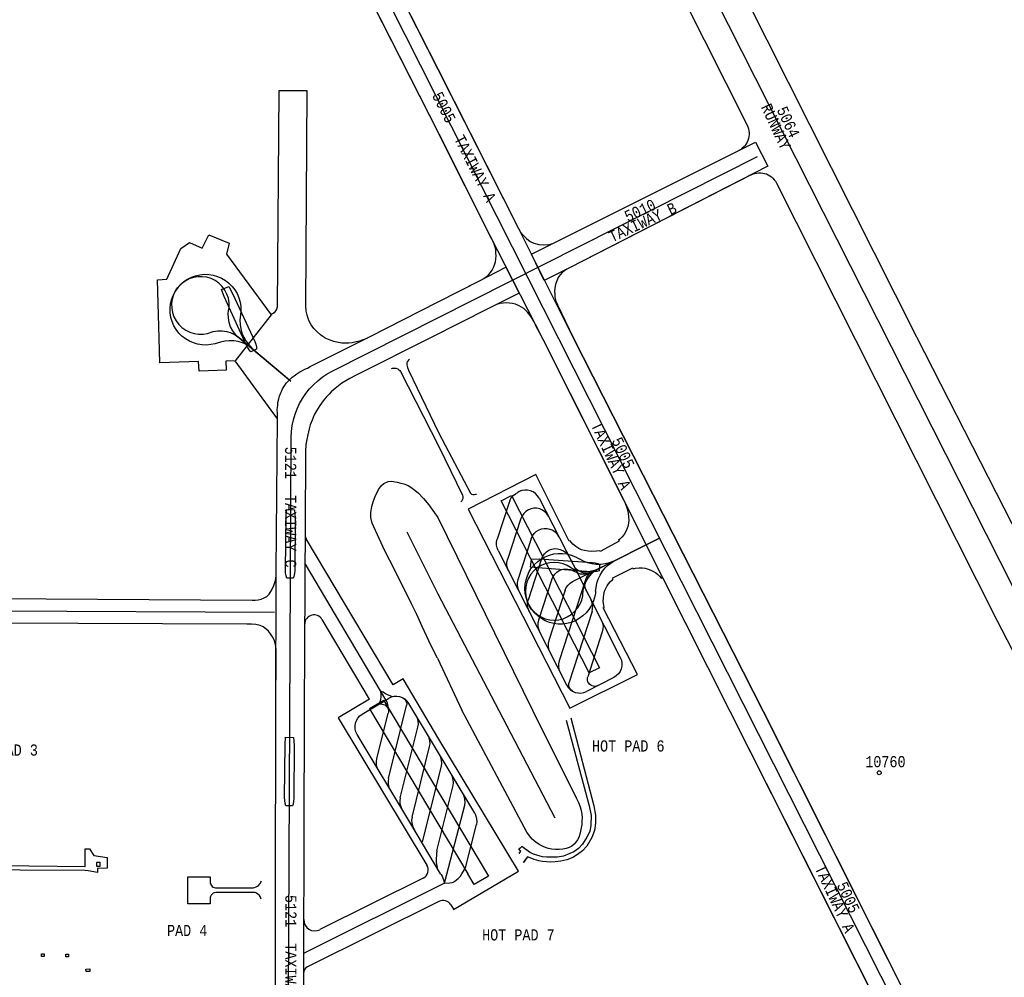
# Model space of a CAD drawing. Extents: x -0.5 to 41.9, y -0.5 to 29.8.
# Tile 102 of 128: x 10 to 11.5, y 7.2 to 8.6. Entities that reach past the tile are written whole.
import ezdxf
from ezdxf.enums import TextEntityAlignment as Align

# ---------------------------------------------------------------- set-up
doc = ezdxf.new("R2010")
doc.units = 0
doc.header["$MEASUREMENT"] = 0
for name, color, linetype in [('1', 7, 'CONTINUOUS'), ('11', 2, 'CONTINUOUS'), ('2', 3, 'CONTINUOUS'), ('21', 5, 'CONTINUOUS'), ('23', 1, 'CONTINUOUS'), ('43', 3, 'CONTINUOUS'), ('6', 15, 'CONTINUOUS'), ('8', 5, 'CONTINUOUS')]:
    doc.layers.add(name, color=color, linetype=linetype)
doc.styles.add('MONOTXT', font='MONOTXT', dxfattribs={"height": 0.2})

msp = doc.modelspace()

# ---------------------------------------------------------------- linework, layer by layer
at = {"layer": '1'}
for p, q in [((10.9842, 8.7124), (11.1048, 8.4731)), ((11.0772, 8.715), (11.3597, 8.1545)), ((11.1488, 8.386), (11.268, 8.1496)), ((11.268, 8.1496), (11.4811, 7.7276)), ((11.3597, 8.1545), (11.4798, 7.919)), ((11.4798, 7.919), (11.6486, 7.5897)), ((11.4811, 7.7276), (11.5509, 7.5908))]:
    msp.add_line(p, q, dxfattribs=at)
msp.add_circle((11.3037, 7.4974), 0.00297, dxfattribs=at)
at = {"layer": '11'}
msp.add_line((10.7725, 7.3692), (10.7677, 7.3625), dxfattribs=at)
for points in [[(10.5957, 8.1202), (10.5942, 8.1189), (10.593, 8.1171), (10.5919, 8.1149), (10.5921, 8.1119), (10.593, 8.108), (10.5943, 8.1042), (10.6399, 8.0092)], [(10.5686, 8.1066), (10.5701, 8.107), (10.5709, 8.1072), (10.5721, 8.1073), (10.5734, 8.1073), (10.5751, 8.1071), (10.5767, 8.1066), (10.5782, 8.1059), (10.5797, 8.1046), (10.5814, 8.1035), (10.5824, 8.1021), (10.6399, 7.9892)], [(10.6399, 8.0092), (10.6876, 7.9185), (10.6893, 7.9173), (10.6914, 7.9169), (10.6935, 7.9169), (10.6952, 7.917), (10.6967, 7.9174)], [(10.6399, 7.9892), (10.676, 7.9159), (10.6763, 7.9135), (10.6763, 7.9111), (10.676, 7.9094), (10.6754, 7.9082), (10.6746, 7.9072), (10.6735, 7.9059)], [(10.832, 7.5767), (10.8669, 7.4474), (10.8695, 7.4332), (10.8694, 7.4186), (10.8675, 7.4092), (10.863, 7.4002), (10.8568, 7.3899), (10.8505, 7.3834), (10.8438, 7.3784), (10.8377, 7.3756), (10.828, 7.3716), (10.8189, 7.3701), (10.8102, 7.3701), (10.8023, 7.3703), (10.7961, 7.371), (10.7893, 7.3728), (10.7827, 7.3749), (10.7769, 7.3776), (10.7654, 7.3866), (10.7605, 7.3819), (10.7633, 7.3793), (10.7606, 7.3759)], [(10.839, 7.5802), (10.8737, 7.4474), (10.8762, 7.4337), (10.8764, 7.4216), (10.8747, 7.4107), (10.8707, 7.4001), (10.863, 7.3871), (10.8564, 7.3797), (10.849, 7.3744), (10.842, 7.37), (10.8332, 7.3661), (10.824, 7.3641), (10.8154, 7.3632), (10.8083, 7.3628), (10.8023, 7.3632), (10.7963, 7.364), (10.791, 7.3649), (10.7838, 7.367), (10.7779, 7.3691), (10.7735, 7.371), (10.7674, 7.3623)], [(9.8121, 7.4607), (9.8106, 7.462), (9.8083, 7.463), (9.8061, 7.463), (9.8038, 7.4624), (9.8017, 7.4607), (9.8002, 7.4588), (9.7997, 7.4579), (9.7993, 7.3743), (9.8021, 7.374), (9.8021, 7.3684), (9.8025, 7.3651), (9.8043, 7.3623), (9.807, 7.3605), (9.8102, 7.3598), (10.1074, 7.3562), (10.1074, 7.3826)], [(10.1074, 7.3826), (10.1135, 7.3826), (10.1203, 7.3728), (10.1404, 7.3698), (10.1404, 7.3535), (10.1256, 7.3531), (10.1256, 7.3471), (10.1116, 7.3497), (10.1074, 7.3501), (9.8131, 7.3518), (9.8071, 7.3502), (9.8042, 7.3485), (9.8009, 7.3461), (9.7992, 7.3432), (9.7981, 7.0298)], [(10.7628, 7.384), (10.7608, 7.3821), (10.7636, 7.3795), (10.7609, 7.3762)], [(10.3726, 7.307), (10.3713, 7.3101), (10.3698, 7.3123), (10.3676, 7.3146), (10.3654, 7.3161), (10.3635, 7.3169), (10.3613, 7.3172), (10.3041, 7.3172), (10.3018, 7.3168), (10.3003, 7.3161), (10.2991, 7.3152), (10.298, 7.3141), (10.2971, 7.313), (10.2965, 7.312), (10.296, 7.3108), (10.2958, 7.3097), (10.2958, 7.3001), (10.2621, 7.3001), (10.2621, 7.3406), (10.2958, 7.3406), (10.2958, 7.3317), (10.2962, 7.3299), (10.2974, 7.3278), (10.2987, 7.3263), (10.2999, 7.3253), (10.3015, 7.3245), (10.3034, 7.3243), (10.3585, 7.3239), (10.3603, 7.324), (10.3626, 7.3246), (10.3651, 7.3256), (10.3671, 7.3267), (10.3691, 7.3283), (10.3704, 7.3299), (10.3714, 7.3312), (10.3721, 7.3325), (10.3727, 7.3341)]]:
    msp.add_lwpolyline(points, dxfattribs=at)
at = {"layer": '2'}
for p, q in [((10.512, 8.7124), (10.6399, 8.4601)), ((10.5602, 8.7127), (10.639, 8.5569)), ((10.8426, 8.1534), (11.1287, 7.5904)), ((11.0786, 7.5903), (11.361, 7.0305)), ((11.1287, 7.5904), (11.4104, 7.0298))]:
    msp.add_line(p, q, dxfattribs=at)
for points in [[(10.512, 8.7124), (10.6399, 8.4601), (10.7171, 8.307), (10.7966, 8.1505), (10.9781, 7.7897), (11.0786, 7.5903), (11.361, 7.0305), (11.5096, 6.7413), (11.648, 6.4677), (12.0987, 5.575), (12.2146, 5.3457), (12.3224, 5.1319), (12.4904, 4.799), (12.7658, 4.2544), (12.9558, 3.8784), (13.2715, 3.2572), (13.6342, 3.4407), (13.5808, 3.5463)], [(13.2298, 3.4309), (12.6061, 4.6682), (12.5316, 4.8144), (12.323, 5.2292), (12.2642, 5.3456), (11.9799, 5.9063), (11.6953, 6.4682), (11.5653, 6.7245), (11.4104, 7.0298), (11.1287, 7.5904), (10.8426, 8.1534), (10.7577, 8.3228), (10.639, 8.5569), (10.5602, 8.7127)], [(10.639, 8.5569), (10.7603, 8.3176), (10.7633, 8.3119), (10.7675, 8.3068), (10.7723, 8.3022), (10.7776, 8.2981), (10.7832, 8.2954), (10.7908, 8.2935), (10.7985, 8.2931), (10.8062, 8.2935), (10.8118, 8.2949), (10.8171, 8.2975), (11.0922, 8.4348)], [(10.4684, 8.1528), (10.4652, 8.1547), (10.4617, 8.1574), (10.4567, 8.162), (10.4518, 8.1669), (10.4477, 8.1724), (10.4448, 8.1777), (10.4432, 8.1817), (10.4415, 8.1871), (10.4403, 8.1931), (10.4397, 8.2014), (10.4416, 8.5251), (10.3992, 8.525), (10.3964, 8.1989), (10.3954, 8.1961), (10.3941, 8.1936), (10.3918, 8.1902), (10.3897, 8.1889), (10.3869, 8.1873)], [(10.639, 8.207), (10.7043, 8.24), (10.7081, 8.2423), (10.7116, 8.2449), (10.7148, 8.2479), (10.7178, 8.2513), (10.7203, 8.2549), (10.7224, 8.2588), (10.7241, 8.2628), (10.7254, 8.2671), (10.7262, 8.2714), (10.7265, 8.2761), (10.7262, 8.2806), (10.7258, 8.2851), (10.7249, 8.2896), (10.7234, 8.2938), (10.7218, 8.2975), (10.7199, 8.3015), (10.6399, 8.4601)], [(10.799, 8.2393), (10.78, 8.2786), (10.8171, 8.2975), (11.1175, 8.4476), (11.1359, 8.4113), (10.8369, 8.2584), (10.799, 8.2393)], [(11.111, 8.3984), (10.8369, 8.2584), (10.833, 8.2564), (10.8294, 8.2537), (10.8259, 8.251), (10.8232, 8.2477), (10.8201, 8.2437), (10.8178, 8.2388), (10.8158, 8.2329), (10.8147, 8.2278), (10.8146, 8.2231), (10.8147, 8.2187), (10.8151, 8.214), (10.8165, 8.2079), (10.8187, 8.2023), (10.8426, 8.1534)], [(10.4464, 8.1094), (10.5357, 8.1545), (10.639, 8.207), (10.7006, 8.2381), (10.7413, 8.2593), (10.7614, 8.22)], [(10.7614, 8.22), (10.716, 8.1974), (10.6284, 8.1531), (10.5147, 8.0958), (10.506, 8.0915), (10.4998, 8.088), (10.4942, 8.0846), (10.4889, 8.0806), (10.4837, 8.0765), (10.478, 8.0714), (10.4748, 8.0677), (10.4707, 8.0639), (10.466, 8.0579), (10.4606, 8.0508), (10.4557, 8.0429)], [(10.7966, 8.1505), (10.7916, 8.1609), (10.7872, 8.1689), (10.7836, 8.1767), (10.7793, 8.1845), (10.7739, 8.1916), (10.7684, 8.1968), (10.7614, 8.2012), (10.7558, 8.2035), (10.7511, 8.2046), (10.7464, 8.2052), (10.7416, 8.2053), (10.737, 8.205), (10.7319, 8.2043), (10.7269, 8.2028), (10.7218, 8.2005), (10.716, 8.1974), (10.6284, 8.1531)], [(10.6284, 8.1531), (10.5147, 8.0958), (10.506, 8.0915), (10.4998, 8.088), (10.4942, 8.0846), (10.4889, 8.0806), (10.4837, 8.0765), (10.478, 8.0714), (10.4748, 8.0677), (10.4707, 8.0639), (10.466, 8.0579), (10.4606, 8.0508), (10.4557, 8.0429), (10.4525, 8.0365), (10.4491, 8.0286), (10.4463, 8.0217), (10.4446, 8.0157), (10.4425, 8.0065), (10.4412, 7.9997), (10.4399, 7.992)], [(10.4684, 8.1528), (10.4758, 8.1497), (10.4816, 8.1479), (10.4887, 8.146), (10.4942, 8.1452), (10.499, 8.145), (10.5047, 8.1454), (10.5097, 8.1458), (10.5154, 8.147), (10.5213, 8.1483), (10.5262, 8.15), (10.5297, 8.1513), (10.5319, 8.1522)], [(10.3969, 8.0309), (10.3969, 8.039), (10.3967, 8.045), (10.3973, 8.051), (10.3975, 8.0553), (10.3988, 8.0609), (10.4001, 8.0651), (10.4014, 8.0688), (10.4029, 8.072), (10.4048, 8.0758), (10.4074, 8.0806), (10.4102, 8.0844), (10.4155, 8.09), (10.4189, 8.0934), (10.4221, 8.0955), (10.4262, 8.0987), (10.4305, 8.1013), (10.4345, 8.1034), (10.4382, 8.1054), (10.4422, 8.1073), (10.4464, 8.1094)], [(10.4557, 8.0429), (10.4525, 8.0365), (10.4491, 8.0286), (10.4463, 8.0217), (10.4446, 8.0157), (10.4425, 8.0065), (10.4412, 7.9997), (10.4399, 7.992), (10.4393, 7.9817)], [(10.4372, 7.5911), (10.4356, 7.0296), (10.4344, 6.8428), (10.4334, 6.7039), (10.4318, 6.469), (10.4294, 6.1826), (10.3878, 6.1825), (10.3899, 6.469), (10.3909, 6.6992), (10.392, 6.8382), (10.3934, 7.0298), (10.3944, 7.5908), (10.3952, 7.8018), (10.3969, 8.0309)], [(10.4393, 7.9817), (10.4393, 7.9717), (10.4372, 7.5911)]]:
    msp.add_lwpolyline(points, dxfattribs=at)
at = {"layer": '21'}
for points in [[(10.3568, 8.1317), (10.3541, 8.1346), (10.3516, 8.1385), (10.3496, 8.1422), (10.3166, 8.215), (10.3124, 8.2255), (10.3236, 8.23), (10.3294, 8.2197), (10.3629, 8.147), (10.3643, 8.143), (10.3653, 8.1387), (10.3655, 8.1358), (10.3568, 8.1317)], [(10.4111, 7.7905), (10.4099, 7.7943), (10.4092, 7.7988), (10.409, 7.8031), (10.4099, 7.883), (10.4105, 7.8943), (10.4226, 7.8936), (10.4235, 7.8818), (10.4231, 7.8017), (10.4227, 7.7976), (10.4218, 7.7933), (10.4207, 7.7905), (10.4111, 7.7905)], [(10.8819, 7.8016), (10.878, 7.8007), (10.8734, 7.8003), (10.8692, 7.8004), (10.7895, 7.8061), (10.7782, 7.8074), (10.7797, 7.8194), (10.7915, 7.8196), (10.8713, 7.8143), (10.8755, 7.8136), (10.8797, 7.8125), (10.8824, 7.8113), (10.8819, 7.8016)], [(10.4097, 7.4475), (10.4085, 7.4513), (10.4079, 7.4559), (10.4077, 7.4601), (10.4085, 7.54), (10.4092, 7.5513), (10.4212, 7.5506), (10.4222, 7.5388), (10.4217, 7.4588), (10.4213, 7.4547), (10.4204, 7.4503), (10.4194, 7.4476), (10.4097, 7.4475)], [(10.1247, 7.3561), (10.1247, 7.3629), (10.1292, 7.3629), (10.1292, 7.3562), (10.1247, 7.3561)], [(10.0413, 7.2207), (10.0413, 7.2247), (10.0452, 7.2247), (10.0452, 7.2207), (10.0413, 7.2207)], [(10.0781, 7.2202), (10.0781, 7.2242), (10.082, 7.2242), (10.082, 7.2202), (10.0781, 7.2202)], [(10.1086, 7.1979), (10.1084, 7.2018), (10.114, 7.2021), (10.1143, 7.1982), (10.1086, 7.1979)]]:
    msp.add_lwpolyline(points, dxfattribs=at)
at = {"layer": '43'}
for p, q in [((10.6387, 7.8821), (10.7811, 7.5916)), ((10.6379, 7.6702), (10.6747, 7.5916))]:
    msp.add_line(p, q, dxfattribs=at)
for points in [[(10.6379, 7.6702), (10.6285, 7.6889), (10.6151, 7.718), (10.6069, 7.7361), (10.5991, 7.7522), (10.5931, 7.7645), (10.5834, 7.7829), (10.5737, 7.8027), (10.559, 7.8319), (10.5445, 7.8625), (10.5398, 7.8735), (10.5377, 7.8823), (10.5378, 7.8897), (10.5394, 7.8988), (10.5413, 7.9056), (10.5443, 7.9139), (10.5493, 7.924), (10.5535, 7.9301), (10.5573, 7.9333), (10.5639, 7.9363), (10.569, 7.9368), (10.5771, 7.9353), (10.5827, 7.934), (10.5876, 7.933), (10.5937, 7.9301), (10.5977, 7.9279), (10.6019, 7.9245), (10.6088, 7.9192), (10.6171, 7.9105), (10.6251, 7.9012), (10.6312, 7.8926), (10.6387, 7.8821)], [(10.5921, 7.8603), (10.6384, 7.7671), (10.7306, 7.5914), (10.8148, 7.4298)], [(10.7811, 7.5916), (10.8471, 7.4599), (10.8507, 7.4525), (10.853, 7.4461), (10.8545, 7.4408), (10.8554, 7.4352), (10.856, 7.4294), (10.8558, 7.4249), (10.8555, 7.4195), (10.8548, 7.4147), (10.8538, 7.4094), (10.8526, 7.4048), (10.851, 7.4), (10.849, 7.3964), (10.8468, 7.3927), (10.8443, 7.39), (10.8403, 7.3867), (10.8365, 7.3849), (10.8322, 7.3835), (10.8268, 7.3824), (10.8216, 7.3818), (10.816, 7.3817), (10.8097, 7.3824), (10.8033, 7.3841), (10.7974, 7.3863), (10.7924, 7.3887), (10.7869, 7.3923), (10.7809, 7.3974), (10.7765, 7.4025), (10.7726, 7.4082), (10.6747, 7.5916)]]:
    msp.add_lwpolyline(points, dxfattribs=at)
at = {"layer": '6'}
for p, q in [((10.5713, 7.6298), (10.4404, 7.8501)), ((10.5354, 7.6083), (10.4641, 7.7284)), ((10.5573, 7.6064), (10.5356, 7.5936)), ((10.5573, 7.6064), (10.715, 7.3417)), ((10.5356, 7.5936), (10.6837, 7.345)), ((10.6933, 7.3289), (10.6837, 7.345)), ((10.6164, 7.3386), (10.4608, 7.2611)), ((10.715, 7.3417), (10.6933, 7.3289)), ((10.64, 7.3037), (10.4424, 7.2053)), ((10.6583, 7.2983), (10.6623, 7.2917))]:
    msp.add_line(p, q, dxfattribs=at)
for points in [[(11.1048, 8.4731), (11.106, 8.4705), (11.1069, 8.4677), (11.1075, 8.4648), (11.1078, 8.4619), (11.1078, 8.4589), (11.1075, 8.456), (11.1069, 8.4531), (11.106, 8.4503), (11.1048, 8.4477), (11.1033, 8.4451), (11.1015, 8.4427), (11.0996, 8.4406), (11.0974, 8.4386), (11.095, 8.4367), (11.0922, 8.4348)], [(11.111, 8.3984), (11.1137, 8.3996), (11.1165, 8.4005), (11.1194, 8.4011), (11.1223, 8.4014), (11.1253, 8.4014), (11.1282, 8.4011), (11.1311, 8.4005), (11.1339, 8.3996), (11.1366, 8.3984), (11.1391, 8.3969), (11.1415, 8.3951), (11.1436, 8.3932), (11.1456, 8.391), (11.1473, 8.3886), (11.1488, 8.386)], [(9.9699, 7.7601), (10.3587, 7.7573), (10.3633, 7.7573), (10.368, 7.7579), (10.3725, 7.7591), (10.3768, 7.7609), (10.3809, 7.7632), (10.3846, 7.7666), (10.3885, 7.7729), (10.3916, 7.7797), (10.3938, 7.7869), (10.395, 7.7943), (10.3952, 7.8018), (10.3969, 8.0309), (10.333, 8.1179), (10.3192, 8.1178), (10.3196, 8.1039), (10.279, 8.1023), (10.2782, 8.117), (10.2197, 8.115), (10.2189, 8.1524), (10.2162, 8.2403), (10.2302, 8.2413), (10.2514, 8.2873), (10.2643, 8.2964), (10.2834, 8.2881), (10.2937, 8.308), (10.3244, 8.2952), (10.32, 8.2789), (10.3874, 8.1874)], [(10.333, 8.1179), (10.3192, 8.1178), (10.3196, 8.1039), (10.279, 8.1023), (10.2782, 8.117), (10.2197, 8.115), (10.2189, 8.1524), (10.2162, 8.2403), (10.2302, 8.2413), (10.2514, 8.2873), (10.2643, 8.2964), (10.2834, 8.2881), (10.2937, 8.308), (10.3244, 8.2952), (10.32, 8.2789), (10.3874, 8.1874), (10.333, 8.1179)], [(10.3584, 8.1379), (10.3541, 8.1406), (10.3502, 8.1425), (10.3441, 8.1452), (10.3377, 8.1471), (10.3311, 8.1481), (10.3244, 8.1484), (10.3177, 8.1478), (10.3112, 8.1463), (10.3061, 8.1449), (10.3032, 8.1439), (10.2967, 8.1425), (10.29, 8.1418), (10.2833, 8.1421), (10.2767, 8.1431), (10.2703, 8.145), (10.2642, 8.1477), (10.2584, 8.1511), (10.2531, 8.1552), (10.2484, 8.16), (10.2443, 8.1653), (10.2409, 8.171), (10.2383, 8.1772), (10.2364, 8.1836), (10.2354, 8.1903), (10.2352, 8.197), (10.2358, 8.2036), (10.2373, 8.2102), (10.2396, 8.2165), (10.2426, 8.2224), (10.2464, 8.2279), (10.2508, 8.233), (10.2559, 8.2374), (10.2614, 8.2411), (10.2674, 8.2442), (10.2737, 8.2464), (10.2802, 8.2479), (10.2869, 8.2485), (10.2936, 8.2482), (10.3002, 8.2472), (10.3067, 8.2453), (10.3128, 8.2426), (10.3186, 8.2392), (10.3238, 8.2351), (10.3286, 8.2303), (10.3327, 8.225), (10.336, 8.2193), (10.3387, 8.2131), (10.3406, 8.2067), (10.3416, 8.2001), (10.3418, 8.1934), (10.3411, 8.1867), (10.3404, 8.1797), (10.3406, 8.173), (10.3416, 8.1664), (10.3435, 8.1599), (10.3461, 8.1538), (10.3495, 8.148), (10.3536, 8.1427), (10.3584, 8.1379)], [(10.7966, 8.1505), (10.9204, 7.9051), (10.9238, 7.8953), (10.9252, 7.8885), (10.9261, 7.8832), (10.9262, 7.878), (10.9259, 7.8734), (10.9249, 7.8685), (10.9236, 7.8646), (10.9218, 7.8608), (10.9192, 7.8564), (10.9158, 7.8522), (10.913, 7.8493), (10.9111, 7.8478), (10.9117, 7.8466), (10.8832, 7.8307), (10.8825, 7.832), (10.8775, 7.8311), (10.8704, 7.8307), (10.8652, 7.8311), (10.8594, 7.8321), (10.8552, 7.8335), (10.8509, 7.8354), (10.8464, 7.8382), (10.842, 7.8419), (10.8394, 7.8448), (10.8379, 7.8467), (10.8367, 7.8462), (10.7864, 7.9467), (10.6844, 7.8948), (10.8376, 7.5949), (10.9393, 7.6455), (10.8878, 7.7458), (10.8894, 7.7467), (10.8886, 7.7499), (10.888, 7.7554), (10.8881, 7.7608), (10.8887, 7.766), (10.89, 7.771), (10.8916, 7.7752), (10.8937, 7.779), (10.896, 7.7821), (10.8989, 7.7855), (10.9016, 7.7883), (10.903, 7.7895), (10.9023, 7.7911), (10.9323, 7.8063), (10.9331, 7.8047), (10.9366, 7.8055), (10.9421, 7.806), (10.9471, 7.806), (10.9512, 7.8055), (10.9556, 7.8044), (10.9598, 7.8028), (10.9637, 7.8009), (10.9669, 7.7989), (10.9701, 7.7963), (10.9728, 7.7936), (10.9754, 7.7909), (10.977, 7.7917), (11.0786, 7.5903)], [(10.7342, 7.9073), (10.7496, 7.9152), (10.882, 7.6558), (10.8666, 7.6478), (10.7342, 7.9073)], [(10.3944, 7.5908), (10.395, 7.682), (10.3945, 7.6879), (10.3935, 7.6929), (10.3918, 7.6978), (10.3895, 7.7024), (10.3867, 7.7067), (10.3833, 7.7106), (10.3795, 7.7141), (10.3753, 7.7171), (10.3708, 7.7195), (10.3642, 7.7209), (10.3576, 7.7212), (10.3507, 7.7212), (9.9685, 7.723)], [(10.64, 7.5481), (10.5864, 7.6389), (10.5713, 7.6298)], [(10.5354, 7.6083), (10.4886, 7.5802), (10.6221, 7.3584)], [(10.662, 7.2915), (10.7602, 7.3493), (10.64, 7.5481)]]:
    msp.add_lwpolyline(points, dxfattribs=at)
for centre, radius, start, end in [((10.4525, 7.8573), 0.014, 188.2985, 210.7079), ((10.452, 7.7213), 0.014, 30.7103, 178.2301), ((10.6101, 7.3512), 0.014, 296.4746, 391.0504), ((10.6463, 7.2911), 0.014, 31.0472, 116.4739), ((10.4533, 7.2761), 0.0168, 179.8041, 296.4758), ((10.4474, 7.1952), 0.0112, 116.4754, 179.8044)]:
    msp.add_arc(centre, radius, start, end, dxfattribs=at)
at = {"layer": '8'}
for p, q in [((10.2686, 10.2218), (13.6885, 3.4596)), ((10.4085, 6.1837), (10.4178, 8.003)), ((10.7611, 7.921), (10.7593, 7.9199)), ((10.7913, 7.9112), (10.8423, 7.811)), ((10.7472, 7.9077), (10.7281, 7.8492)), ((10.7638, 7.8806), (10.7437, 7.8187)), ((10.7794, 7.8501), (10.7592, 7.7882)), ((10.7295, 7.8321), (10.8326, 7.6298)), ((10.7949, 7.8196), (10.7748, 7.7577)), ((10.8416, 7.7854), (10.9333, 7.8314)), ((10.5605, 7.6072), (10.4391, 7.8116)), ((10.8423, 7.811), (10.9136, 7.6711)), ((10.8105, 7.7891), (10.7903, 7.7272)), ((10.861, 7.7879), (10.8214, 7.6661)), ((10.8305, 7.7724), (10.8059, 7.6967)), ((9.9031, 7.7417), (10.3926, 7.7396)), ((10.871, 7.7403), (10.8362, 7.6324)), ((10.8865, 7.7098), (10.8646, 7.6419)), ((10.9038, 7.6409), (10.8628, 7.62)), ((10.5248, 7.5858), (10.5642, 7.6095)), ((10.5643, 7.4889), (10.5916, 7.5989)), ((10.6942, 7.4364), (10.595, 7.6018)), ((10.5467, 7.5183), (10.564, 7.5874)), ((10.5978, 7.4203), (10.517, 7.555)), ((10.582, 7.4598), (10.6087, 7.5663)), ((10.5997, 7.4306), (10.6263, 7.5369)), ((10.6153, 7.3934), (10.6439, 7.5075)), ((10.6369, 7.3798), (10.6615, 7.4781)), ((10.6485, 7.3311), (10.6791, 7.4488)), ((10.6428, 7.3452), (10.5978, 7.4203)), ((10.6809, 7.3562), (10.6967, 7.4194)), ((10.6485, 7.3311), (10.4364, 7.2254))]:
    msp.add_line(p, q, dxfattribs=at)
for points in [[(9.9403, 9.8917), (13.2268, 3.3919), (13.2311, 3.3842), (13.236, 3.3769), (13.2414, 3.3699), (13.2474, 3.3634), (13.2538, 3.3574), (13.2607, 3.352), (13.268, 3.347), (13.2757, 3.3427), (13.2837, 3.339), (13.292, 3.3359), (13.3004, 3.3335), (13.3091, 3.3317), (13.3178, 3.3307), (13.3266, 3.3303), (13.3354, 3.3306), (13.3442, 3.3316), (13.3528, 3.3333), (13.3613, 3.3357), (13.3696, 3.3387), (13.3776, 3.3424), (13.619, 3.4643)], [(10.4178, 8.003), (10.4182, 8.0118), (10.4193, 8.0205), (10.4211, 8.0291), (10.4235, 8.0376), (10.4266, 8.0459), (10.4303, 8.0538), (10.4347, 8.0615), (10.4396, 8.0688), (10.4451, 8.0757), (10.4511, 8.0821), (10.4576, 8.0881), (10.4645, 8.0935), (10.4719, 8.0984), (10.4796, 8.1026), (11.1204, 8.4258)], [(10.3391, 8.153), (10.3336, 8.158), (10.3295, 8.1635), (10.3263, 8.1695), (10.3241, 8.176), (10.323, 8.1827), (10.3229, 8.1895), (10.3234, 8.1932), (10.3243, 8.1987), (10.3242, 8.2055), (10.3231, 8.2123), (10.3209, 8.2187), (10.3177, 8.2248), (10.3136, 8.2302), (10.3087, 8.235), (10.3031, 8.2389), (10.297, 8.2419), (10.2905, 8.244), (10.2837, 8.2449), (10.2769, 8.2448), (10.2702, 8.2437), (10.2637, 8.2415), (10.2577, 8.2383), (10.2522, 8.2342), (10.2474, 8.2293), (10.2435, 8.2238), (10.2405, 8.2176), (10.2385, 8.2111), (10.2375, 8.2044), (10.2376, 8.1975), (10.2387, 8.1908), (10.2409, 8.1843), (10.2441, 8.1783), (10.2482, 8.1728), (10.2531, 8.1681), (10.2587, 8.1641), (10.2648, 8.1611), (10.2713, 8.1591), (10.2781, 8.1581), (10.2849, 8.1582), (10.2916, 8.1594), (10.3002, 8.1622), (10.307, 8.1633), (10.3138, 8.1634), (10.3205, 8.1624), (10.3271, 8.1604), (10.3332, 8.1574), (10.3391, 8.153)], [(10.4152, 8.0892), (10.3391, 8.153), (10.4171, 8.0875)], [(10.7913, 7.9112), (10.7889, 7.9149), (10.7858, 7.9181), (10.7822, 7.9206), (10.7782, 7.9224), (10.7739, 7.9233), (10.7695, 7.9234), (10.7652, 7.9226), (10.7611, 7.921)], [(10.7472, 7.9077), (10.7493, 7.9116), (10.7521, 7.915), (10.7555, 7.9178), (10.7593, 7.9199)], [(10.8052, 7.8839), (10.8028, 7.8876), (10.7997, 7.8908), (10.7961, 7.8933), (10.7921, 7.895), (10.7878, 7.896), (10.7834, 7.8961), (10.7791, 7.8953), (10.775, 7.8937), (10.7713, 7.8913), (10.7681, 7.8883), (10.7656, 7.8847), (10.7638, 7.8806)], [(10.7794, 7.8501), (10.7811, 7.8542), (10.7836, 7.8578), (10.7868, 7.8608), (10.7905, 7.8632), (10.7946, 7.8648), (10.7989, 7.8656), (10.8033, 7.8655), (10.8076, 7.8645), (10.8117, 7.8628), (10.8153, 7.8603), (10.8183, 7.8571), (10.8207, 7.8534)], [(10.7295, 7.8321), (10.7279, 7.8362), (10.7271, 7.8405), (10.7272, 7.8449), (10.7281, 7.8492)], [(10.9725, 7.851), (10.8816, 7.8052), (10.9725, 7.851)], [(10.7949, 7.8196), (10.7967, 7.8236), (10.7992, 7.8272), (10.8024, 7.8303), (10.8061, 7.8327), (10.8102, 7.8343), (10.8145, 7.8351), (10.8189, 7.835), (10.8232, 7.834), (10.8272, 7.8323), (10.8308, 7.8297), (10.8339, 7.8266), (10.8363, 7.8229)], [(10.8763, 7.7711), (10.8761, 7.7681), (10.8748, 7.7615), (10.8728, 7.7551), (10.8699, 7.7491), (10.8663, 7.7434), (10.862, 7.7382), (10.8572, 7.7337), (10.8517, 7.7297), (10.8459, 7.7265), (10.8396, 7.724), (10.8332, 7.7224), (10.8265, 7.7215), (10.8198, 7.7215), (10.8132, 7.7224), (10.8067, 7.724), (10.8005, 7.7265), (10.7946, 7.7297), (10.7892, 7.7337), (10.7843, 7.7382), (10.78, 7.7434), (10.7764, 7.7491), (10.7736, 7.7551), (10.7715, 7.7615), (10.7702, 7.7681), (10.7698, 7.7748), (10.7702, 7.7814), (10.7715, 7.788), (10.7736, 7.7944), (10.7764, 7.8005), (10.78, 7.8061), (10.7843, 7.8113), (10.7892, 7.8159), (10.7946, 7.8198), (10.8005, 7.823), (10.8067, 7.8255), (10.8132, 7.8272), (10.8198, 7.828), (10.8265, 7.828), (10.8332, 7.8272), (10.8396, 7.8255), (10.8459, 7.823), (10.8517, 7.8198)], [(10.9033, 7.8164), (10.8971, 7.8139), (10.8906, 7.8122), (10.884, 7.8114), (10.8773, 7.8114), (10.8706, 7.8122), (10.8641, 7.8139), (10.8579, 7.8164), (10.8517, 7.8198)], [(10.745, 7.8016), (10.7434, 7.8057), (10.7427, 7.81), (10.7427, 7.8144), (10.7437, 7.8187)], [(10.8816, 7.8052), (10.8748, 7.8022), (10.8682, 7.8006), (10.8613, 7.8), (10.8545, 7.8006), (10.8479, 7.8022), (10.8416, 7.8048), (10.8385, 7.8067), (10.8337, 7.8097), (10.8274, 7.8123), (10.8208, 7.8139), (10.814, 7.8145), (10.8072, 7.8139), (10.8005, 7.8123), (10.7942, 7.8097), (10.7884, 7.8062), (10.7832, 7.8017), (10.7788, 7.7965), (10.7752, 7.7907), (10.7726, 7.7844), (10.771, 7.7778), (10.7705, 7.771), (10.771, 7.7642), (10.7726, 7.7575), (10.7752, 7.7512), (10.7788, 7.7454), (10.7832, 7.7402), (10.7884, 7.7358), (10.7942, 7.7322), (10.8005, 7.7296), (10.8072, 7.728), (10.814, 7.7275), (10.8208, 7.728), (10.8274, 7.7296), (10.8337, 7.7322), (10.8396, 7.7358), (10.8448, 7.7402), (10.8492, 7.7454), (10.8528, 7.7512), (10.8554, 7.7575), (10.857, 7.7642), (10.8578, 7.7732), (10.8594, 7.7798), (10.862, 7.7861), (10.8656, 7.7919), (10.87, 7.7971), (10.8752, 7.8016), (10.8816, 7.8052)], [(10.8105, 7.7891), (10.8122, 7.7931), (10.8147, 7.7967), (10.8179, 7.7998), (10.8216, 7.8022), (10.8257, 7.8038), (10.83, 7.8045), (10.8344, 7.8044), (10.8387, 7.8035), (10.8428, 7.8017)], [(10.8423, 7.811), (10.8447, 7.8073), (10.8477, 7.8041), (10.8514, 7.8016), (10.8554, 7.7998), (10.8597, 7.7989), (10.8641, 7.7988), (10.8684, 7.7996), (10.8725, 7.8012)], [(10.8763, 7.7711), (10.877, 7.7763), (10.8783, 7.7829), (10.8803, 7.7892), (10.8832, 7.7953), (10.8868, 7.801), (10.891, 7.8061), (10.8959, 7.8107), (10.8992, 7.8135), (10.9033, 7.8164)], [(10.8668, 7.7982), (10.8626, 7.7969), (10.8582, 7.7965), (10.8538, 7.7969), (10.8496, 7.7982), (10.8428, 7.8017)], [(10.8627, 7.771), (10.8611, 7.7751), (10.8603, 7.7794), (10.8604, 7.7838), (10.8614, 7.7881), (10.8631, 7.7921), (10.8656, 7.7958), (10.8688, 7.7988), (10.8725, 7.8012)], [(10.8722, 7.801), (10.8685, 7.7986), (10.8653, 7.7956), (10.8628, 7.792), (10.861, 7.7879)], [(10.7592, 7.7882), (10.7583, 7.7839), (10.7582, 7.7795), (10.759, 7.7752), (10.7606, 7.7711)], [(10.8305, 7.7724), (10.8322, 7.7764), (10.8348, 7.78), (10.8379, 7.7831), (10.8416, 7.7854)], [(10.7761, 7.7406), (10.7745, 7.7447), (10.7738, 7.749), (10.7738, 7.7534), (10.7748, 7.7577)], [(10.871, 7.7403), (10.8719, 7.7446), (10.872, 7.749), (10.8712, 7.7533), (10.8696, 7.7574)], [(10.7903, 7.7272), (10.7894, 7.7229), (10.7893, 7.7185), (10.7901, 7.7141), (10.7917, 7.71)], [(10.8852, 7.7269), (10.8868, 7.7228), (10.8876, 7.7185), (10.8875, 7.7141), (10.8865, 7.7098)], [(10.8059, 7.6967), (10.8049, 7.6924), (10.8049, 7.688), (10.8056, 7.6836), (10.8072, 7.6795)], [(10.9136, 7.6711), (10.9152, 7.667), (10.916, 7.6626), (10.9159, 7.6582), (10.915, 7.6539), (10.9132, 7.6499), (10.9107, 7.6463), (10.9075, 7.6433), (10.9038, 7.6409)], [(10.8214, 7.6661), (10.8205, 7.6618), (10.8204, 7.6574), (10.8212, 7.6531), (10.8228, 7.649)], [(10.8789, 7.6282), (10.8775, 7.6278), (10.8753, 7.6275), (10.8731, 7.6278), (10.871, 7.6284), (10.8691, 7.6294), (10.8674, 7.6308), (10.866, 7.6325), (10.8649, 7.6345), (10.8643, 7.6366), (10.8641, 7.6388), (10.8643, 7.641), (10.8646, 7.6419)], [(10.8326, 7.6298), (10.8349, 7.6261), (10.838, 7.6229), (10.8416, 7.6204), (10.8456, 7.6186), (10.8499, 7.6177), (10.8543, 7.6176), (10.8587, 7.6184), (10.8628, 7.62)], [(10.8409, 7.6209), (10.8392, 7.6223), (10.8378, 7.624), (10.8368, 7.6259), (10.8362, 7.628), (10.8359, 7.6302), (10.8362, 7.6324)], [(10.5494, 7.6004), (10.551, 7.6032), (10.5517, 7.6048), (10.5525, 7.608), (10.553, 7.612), (10.5531, 7.6147), (10.5528, 7.6203)], [(10.5704, 7.6119), (10.5669, 7.6132), (10.5629, 7.6149), (10.5597, 7.6166), (10.5581, 7.6176), (10.556, 7.619), (10.5548, 7.6196), (10.5528, 7.6203)], [(10.595, 7.6018), (10.5924, 7.6053), (10.5892, 7.6083), (10.5854, 7.6105), (10.5812, 7.612), (10.5769, 7.6126), (10.5725, 7.6124), (10.5682, 7.6114), (10.5642, 7.6095)], [(10.5487, 7.6002), (10.5501, 7.6007), (10.5523, 7.6011), (10.5545, 7.601), (10.5566, 7.6005), (10.5586, 7.5996), (10.5604, 7.5983), (10.5619, 7.5967), (10.5631, 7.5949), (10.5639, 7.5928), (10.5643, 7.5906), (10.5642, 7.5884), (10.564, 7.5874)], [(10.5605, 7.6072), (10.5614, 7.6052), (10.5623, 7.6027), (10.5632, 7.5978), (10.5642, 7.5912)], [(10.5861, 7.6101), (10.5879, 7.6088), (10.5894, 7.6072), (10.5906, 7.6054), (10.5913, 7.6033), (10.5917, 7.6011), (10.5916, 7.5989)], [(10.517, 7.555), (10.5152, 7.559), (10.5141, 7.5632), (10.5139, 7.5676), (10.5145, 7.572), (10.516, 7.5761), (10.5183, 7.5799), (10.5212, 7.5832), (10.5248, 7.5858)], [(10.6087, 7.5663), (10.6093, 7.5706), (10.6091, 7.575), (10.608, 7.5793), (10.6061, 7.5833)], [(10.6263, 7.5369), (10.6269, 7.5412), (10.6267, 7.5456), (10.6256, 7.5499), (10.6238, 7.5539)], [(10.6439, 7.5075), (10.6445, 7.5119), (10.6443, 7.5163), (10.6432, 7.5205), (10.6414, 7.5245)], [(10.5493, 7.5013), (10.5474, 7.5052), (10.5463, 7.5095), (10.5461, 7.5139), (10.5467, 7.5183)], [(10.6615, 7.4781), (10.6621, 7.4825), (10.6619, 7.4869), (10.6609, 7.4912), (10.659, 7.4951)], [(10.5643, 7.4889), (10.5637, 7.4846), (10.5639, 7.4802), (10.565, 7.4759), (10.5669, 7.4719)], [(10.6791, 7.4488), (10.6798, 7.4531), (10.6795, 7.4575), (10.6785, 7.4618), (10.6766, 7.4658)], [(10.5821, 7.4598), (10.5814, 7.4554), (10.5816, 7.451), (10.5827, 7.4468), (10.5846, 7.4428)], [(10.6942, 7.4364), (10.6961, 7.4324), (10.6971, 7.4281), (10.6974, 7.4237), (10.6967, 7.4194)], [(10.5997, 7.4306), (10.599, 7.4262), (10.5992, 7.4218), (10.6003, 7.4176), (10.6033, 7.4111)], [(10.6369, 7.3798), (10.6365, 7.3753), (10.6362, 7.3659), (10.6363, 7.3625), (10.6378, 7.3546)], [(10.6428, 7.3452), (10.6436, 7.344), (10.6451, 7.3415), (10.6463, 7.3385), (10.647, 7.3362), (10.6485, 7.3311)], [(10.6485, 7.3311), (10.6568, 7.3314), (10.66, 7.332), (10.6615, 7.3325), (10.6638, 7.3337), (10.6674, 7.3364), (10.6695, 7.3383), (10.6728, 7.3419), (10.675, 7.345), (10.679, 7.3517), (10.6809, 7.3562)]]:
    msp.add_lwpolyline(points, dxfattribs=at)

# ---------------------------------------------------------------- texts
at = {"layer": '23', "style": 'MONOTXT', "width": 0.833333}
for s, height, rotation, p in [('5005  TAXIWAY A', 0.016843, 297, (10.6783, 8.4405)), ('RUNWAY', 0.01684, 295, (11.148, 8.471)), ('5064', 0.01684, 295, (11.1667, 8.478)), ('TAXIWAY B', 0.01684, 25, (10.9472, 8.3269)), ('5010', 0.01684, 25, (10.9433, 8.3447)), ('TAXIWAY A', 0.01684, 295, (10.8995, 7.9754)), ('5005', 0.01684, 295, (10.9179, 7.9795)), ('5121  TAXIWAY C', 0.016843, 270, (10.4169, 7.8977)), ('TAXIWAY A', 0.01684, 295, (11.2369, 7.3078)), ('5005', 0.01684, 295, (11.2572, 7.3097)), ('5121  TAXIWAY C', 0.016843, 270, (10.4172, 7.2223))]:
    msp.add_text(s, height=height, rotation=rotation, dxfattribs=at).set_placement(p, align=Align.MIDDLE)
for s, p in [('PAD 3', (10.0056, 7.5317)), ('HOT PAD 6', (10.9256, 7.5379)), ('10760', (11.3131, 7.5142)), ('PAD 4', (10.2609, 7.2598)), ('HOT PAD 7', (10.76, 7.2532))]:
    msp.add_text(s, height=0.01684, dxfattribs=at).set_placement(p, align=Align.MIDDLE)

doc.saveas('drawing.dxf')
